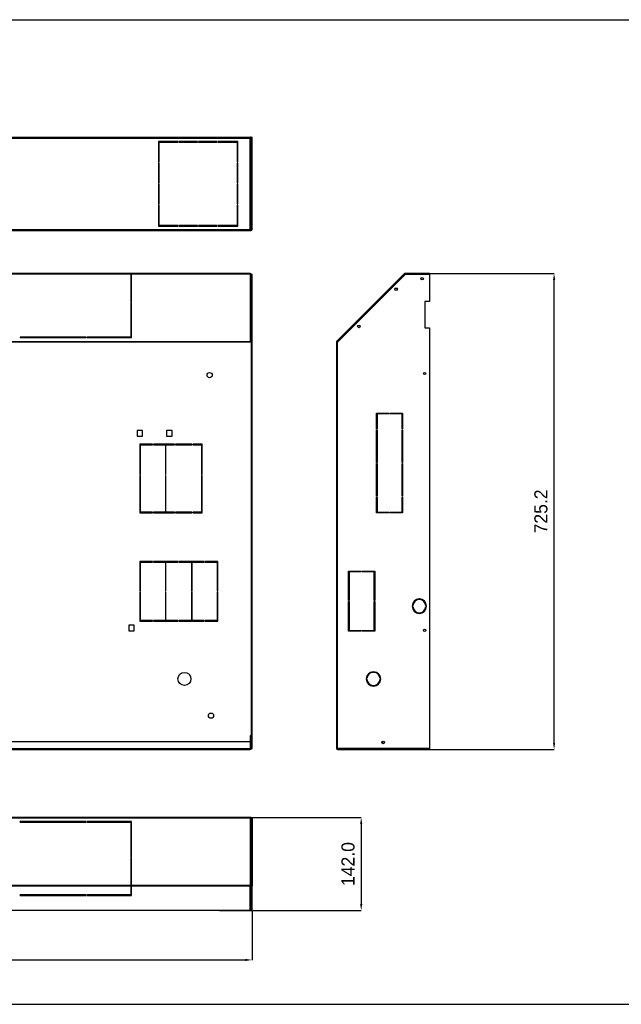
# Model space of a CAD drawing. Header units: inches. Extents: x -8834 to -3121, y 1010 to 9212.
# Tile 25 of 36: x -7718 to -6801, y 5510 to 7010. Entities that reach past the tile are written whole.
import ezdxf

# ---------------------------------------------------------------- set-up
doc = ezdxf.new("R2010")
doc.units = ezdxf.units.IN
doc.layers.add('1', color=7, linetype='Continuous')
doc.dimstyles.new('Copia di Standard', dxfattribs={"dimtxt": 20, "dimasz": 10, "dimexe": 0.18, "dimexo": 0.0625, "dimgap": 10, "dimtad": 1, "dimdec": 1, "dimzin": 0, "dimdsep": 46, "dimtxsty": 'Standard', "dimcen": 0.09, "dimclrd": 4, "dimclre": 4, "dimadec": 0, "dimazin": 0, "dimtfac": 1, "dimtdec": 1, "dimtofl": 0, "dimtmove": 0, "dimatfit": 3, "dimfxl": 0.18, "dimtolj": 1, "dimtzin": 0, "dimarcsym": 0})

# ---------------------------------------------------------------- blocks, each defined once
blk = doc.blocks.new('*D35')
at = {"color": 3, "lineweight": -2, "transparency": 16777216}
for p, q in [((-7414, 5794.3), (-7197.7, 5794.3)), ((-7197.9, 5784.3), (-7197.9, 5662.3)), ((-7414, 5652.3), (-7197.7, 5652.3))]:
    blk.add_line(p, q, dxfattribs=at)
at = {"color": 3, "transparency": 16777216}
for points in [[(-7199.5, 5784.3), (-7196.2, 5784.3), (-7197.9, 5794.3)], [(-7199.5, 5662.3), (-7196.2, 5662.3), (-7197.9, 5652.3)]]:
    blk.add_solid(points, dxfattribs=at)
at = {"layer": 'Defpoints', "color": 0, "transparency": 16777216}
for p in [(-7414, 5794.3), (-7414, 5652.3), (-7197.9, 5652.3)]:
    blk.add_point(p, dxfattribs=at)
at = {"color": 3, "transparency": 16777216, "insert": (-7217.9, 5723.3), "char_height": 20, "attachment_point": 5, "rotation": 90}
blk.add_mtext('\\A1;142.0', dxfattribs=at)
blk = doc.blocks.new('*D36')
at = {"color": 3, "lineweight": -2, "transparency": 16777216}
for p, q in [((-8278.3, 5652.2), (-8278.3, 5577)), ((-7364.3, 5652.2), (-7364.3, 5577)), ((-8268.3, 5577.2), (-7374.3, 5577.2))]:
    blk.add_line(p, q, dxfattribs=at)
at = {"color": 3, "transparency": 16777216}
for points in [[(-8268.3, 5578.9), (-8268.3, 5575.5), (-8278.3, 5577.2)], [(-7374.3, 5578.9), (-7374.3, 5575.5), (-7364.3, 5577.2)]]:
    blk.add_solid(points, dxfattribs=at)
at = {"layer": 'Defpoints', "color": 0, "transparency": 16777216}
for p in [(-8278.3, 5652.3), (-7364.3, 5652.3), (-7364.3, 5577.2)]:
    blk.add_point(p, dxfattribs=at)
at = {"color": 3, "transparency": 16777216, "insert": (-7821.3, 5597.2), "char_height": 20, "attachment_point": 5}
blk.add_mtext('\\A1;914.0', dxfattribs=at)
blk = doc.blocks.new('*D37')
at = {"color": 3, "lineweight": -2, "transparency": 16777216}
for p, q in [((-7112.4, 6623.1), (-6903.7, 6623.1)), ((-6903.9, 5907.9), (-6903.9, 6613.1)), ((-7095.1, 5897.9), (-6903.7, 5897.9))]:
    blk.add_line(p, q, dxfattribs=at)
at = {"color": 3, "transparency": 16777216}
for points in [[(-6905.5, 6613.1), (-6902.2, 6613.1), (-6903.9, 6623.1)], [(-6905.5, 5907.9), (-6902.2, 5907.9), (-6903.9, 5897.9)]]:
    blk.add_solid(points, dxfattribs=at)
at = {"layer": 'Defpoints', "color": 0, "transparency": 16777216}
for p in [(-7112.5, 6623.1), (-6903.9, 6623.1), (-7095.2, 5897.9)]:
    blk.add_point(p, dxfattribs=at)
at = {"color": 3, "transparency": 16777216, "insert": (-6923.9, 6260.5), "char_height": 20, "attachment_point": 5, "rotation": 90}
blk.add_mtext('\\A1;725.2', dxfattribs=at)

msp = doc.modelspace()

# ---------------------------------------------------------------- linework, layer by layer
at = {"color": 7, "linetype": 'Continuous'}
for p, q in [((-7821.28, 6830.72), (-7366.88, 6830.72)), ((-7366.88, 6830.72), (-7366.88, 6829.22)), ((-7366.88, 6829.22), (-7365.38, 6829.22)), ((-7366.38, 6830.72), (-7366.38, 6829.22)), ((-7365.38, 6830.72), (-7366.38, 6830.72)), ((-7365.38, 6830.72), (-7365.38, 6829.22)), ((-7365.38, 6829.22), (-7365.38, 6690.21)), ((-7365.28, 6830.72), (-7364.28, 6830.72)), ((-7365.28, 6830.72), (-7365.28, 6690.21)), ((-7364.28, 6690.21), (-7364.28, 6830.72)), ((-7477.03, 6824.22), (-7506.78, 6824.22)), ((-7506.78, 6824.22), (-7506.78, 6792.66)), ((-7505.78, 6823.22), (-7477.03, 6823.22)), ((-7505.78, 6792.66), (-7505.78, 6823.22)), ((-7477.03, 6823.22), (-7477.03, 6824.22)), ((-7475.53, 6824.22), (-7475.53, 6823.22)), ((-7447.53, 6824.22), (-7475.53, 6824.22)), ((-7475.53, 6823.22), (-7447.53, 6823.22)), ((-7447.53, 6823.22), (-7447.53, 6824.22)), ((-7446.03, 6824.22), (-7446.03, 6823.22)), ((-7418.03, 6824.22), (-7446.03, 6824.22)), ((-7446.03, 6823.22), (-7418.03, 6823.22)), ((-7418.03, 6823.22), (-7418.03, 6824.22)), ((-7385.78, 6824.22), (-7416.53, 6824.22)), ((-7416.53, 6824.22), (-7416.53, 6823.22)), ((-7416.53, 6823.22), (-7386.78, 6823.22)), ((-7386.78, 6823.22), (-7386.78, 6792.66)), ((-7385.78, 6792.66), (-7385.78, 6824.22)), ((-7506.78, 6792.66), (-7505.78, 6792.66)), ((-7506.78, 6791.16), (-7506.78, 6760.76)), ((-7505.78, 6791.16), (-7506.78, 6791.16)), ((-7505.78, 6760.76), (-7505.78, 6791.16)), ((-7386.78, 6792.66), (-7385.78, 6792.66)), ((-7385.78, 6791.16), (-7386.78, 6791.16)), ((-7386.78, 6791.16), (-7386.78, 6760.76)), ((-7385.78, 6760.76), (-7385.78, 6791.16)), ((-7506.78, 6760.76), (-7505.78, 6760.76)), ((-7506.78, 6759.26), (-7506.78, 6728.86)), ((-7505.78, 6759.26), (-7506.78, 6759.26)), ((-7505.78, 6728.86), (-7505.78, 6759.26)), ((-7386.78, 6760.76), (-7385.78, 6760.76)), ((-7385.78, 6759.26), (-7386.78, 6759.26)), ((-7386.78, 6759.26), (-7386.78, 6728.86)), ((-7385.78, 6728.86), (-7385.78, 6759.26)), ((-7506.78, 6728.86), (-7505.78, 6728.86)), ((-7506.78, 6727.36), (-7506.78, 6695.21)), ((-7505.78, 6727.36), (-7506.78, 6727.36)), ((-7505.78, 6696.21), (-7505.78, 6727.36)), ((-7386.78, 6728.86), (-7385.78, 6728.86)), ((-7386.78, 6727.36), (-7386.78, 6696.21)), ((-7385.78, 6727.36), (-7386.78, 6727.36)), ((-7385.78, 6695.21), (-7385.78, 6727.36)), ((-7506.78, 6695.21), (-7477.03, 6695.21)), ((-7477.03, 6696.21), (-7505.78, 6696.21)), ((-7477.03, 6695.21), (-7477.03, 6696.21)), ((-7447.53, 6696.21), (-7475.53, 6696.21)), ((-7475.53, 6696.21), (-7475.53, 6695.21)), ((-7475.53, 6695.21), (-7447.53, 6695.21)), ((-7447.53, 6695.21), (-7447.53, 6696.21)), ((-7446.03, 6696.21), (-7446.03, 6695.21)), ((-7418.03, 6696.21), (-7446.03, 6696.21)), ((-7446.03, 6695.21), (-7418.03, 6695.21)), ((-7418.03, 6695.21), (-7418.03, 6696.21)), ((-7416.53, 6696.21), (-7416.53, 6695.21)), ((-7386.78, 6696.21), (-7416.53, 6696.21)), ((-7416.53, 6695.21), (-7385.78, 6695.21)), ((-7366.88, 6690.21), (-7366.38, 6690.21)), ((-7366.88, 6690.21), (-7366.88, 6689.86)), ((-7366.38, 6690.21), (-7365.38, 6690.21)), ((-7821.28, 6688.71), (-7366.88, 6688.71)), ((-7366.88, 6689.86), (-7366.88, 6689.71)), ((-7366.88, 6689.71), (-7365.78, 6689.71)), ((-7366.88, 6689.71), (-7366.88, 6688.71)), ((-7366.88, 6688.71), (-7365.78, 6688.71)), ((-7366.88, 6623.1), (-7821.28, 6623.1)), ((-7366.88, 6622.1), (-7821.28, 6622.1)), ((-7548.88, 6621.95), (-7548.88, 6580.2)), ((-7547.88, 6580.2), (-7547.88, 6621.95)), ((-7366.52, 6621.95), (-7366.88, 6621.95)), ((-7366.38, 6621.6), (-7366.38, 6621.45)), ((-7366.38, 6608.1), (-7366.38, 6621.45)), ((-7365.38, 6621.6), (-7365.38, 6608.1)), ((-7365.28, 6621.6), (-7365.28, 6580.35)), ((-7364.28, 6621.6), (-7365.28, 6621.6)), ((-7364.28, 6580.35), (-7364.28, 6621.6)), ((-7132.38, 6622.66), (-7235.24, 6519.8)), ((-7131.03, 6621.6), (-7234.18, 6518.45)), ((-7131.68, 6621.95), (-7132.38, 6622.66)), ((-7131.47, 6621.45), (-7131.68, 6621.95)), ((-7131.38, 6621.25), (-7131.47, 6621.45)), ((-7131.32, 6622.1), (-7131.32, 6623.1)), ((-7093.67, 6623.1), (-7131.32, 6623.1)), ((-7131.12, 6621.6), (-7131.32, 6622.1)), ((-7131.12, 6621.6), (-7131.09, 6621.54)), ((-7093.67, 6621.6), (-7131.03, 6621.6)), ((-7093.67, 6621.6), (-7093.67, 6623.1)), ((-7093.67, 6621.6), (-7093.67, 6580.35)), ((-7366.38, 6607.95), (-7366.38, 6608.1)), ((-7365.38, 6608.1), (-7366.38, 6608.1)), ((-7366.38, 6607.95), (-7365.38, 6607.95)), ((-7366.38, 6518.74), (-7366.38, 6607.95)), ((-7365.38, 6607.95), (-7365.38, 6608.1)), ((-7365.38, 6518.74), (-7365.38, 6607.95)), ((-7548.88, 6580.2), (-7548.88, 6579.49)), ((-7548.88, 6580.2), (-7547.88, 6580.2)), ((-7548.88, 6579.49), (-7547.88, 6579.49)), ((-7548.88, 6578.43), (-7548.88, 6525.86)), ((-7547.88, 6578.43), (-7548.88, 6578.43)), ((-7547.88, 6579.49), (-7547.88, 6580.2)), ((-7547.88, 6525.56), (-7547.88, 6578.43)), ((-7365.28, 6540.35), (-7365.28, 6580.35)), ((-7364.28, 6580.35), (-7365.28, 6580.35)), ((-7364.28, 6540.35), (-7364.28, 6580.35)), ((-7100.67, 6580.35), (-7100.67, 6540.35)), ((-7093.67, 6580.35), (-7100.67, 6580.35)), ((-7365.28, 6540.35), (-7364.28, 6540.35)), ((-7365.28, 6540.35), (-7365.28, 6518.45)), ((-7364.28, 5899.39), (-7364.28, 6540.35)), ((-7100.67, 6540.35), (-7093.67, 6540.35)), ((-7093.67, 6540.35), (-7093.67, 5899.39)), ((-7717.63, 6525.86), (-7717.63, 6525.56)), ((-7617.63, 6525.86), (-7717.63, 6525.86)), ((-7717.63, 6525.56), (-7717.63, 6524.86)), ((-7617.63, 6525.56), (-7717.63, 6525.56)), ((-7617.63, 6525.56), (-7617.63, 6525.86)), ((-7617.63, 6524.86), (-7617.63, 6525.56)), ((-7548.88, 6525.86), (-7616.13, 6525.86)), ((-7616.13, 6525.86), (-7616.13, 6525.56)), ((-7616.13, 6525.56), (-7616.13, 6524.86)), ((-7547.88, 6525.56), (-7616.13, 6525.56)), ((-7547.88, 6524.86), (-7547.88, 6525.56)), ((-7617.63, 6524.86), (-7717.63, 6524.86)), ((-7547.88, 6524.86), (-7616.13, 6524.86)), ((-7366.88, 6518.74), (-7366.88, 6519.1)), ((-7366.88, 6518.45), (-7366.88, 6518.74)), ((-7365.78, 6518.45), (-7366.88, 6518.45)), ((-7365.38, 6518.74), (-7366.38, 6518.74)), ((-7365.78, 6518.45), (-7365.28, 6518.45)), ((-7365.28, 6518.45), (-7365.28, 5899.39)), ((-7235.68, 6518.74), (-7235.68, 6518.45)), ((-7235.68, 6518.45), (-7234.68, 6518.45)), ((-7235.68, 6518.45), (-7235.68, 5899.39)), ((-7234.53, 6519.1), (-7235.24, 6519.8)), ((-7234.68, 6518.74), (-7234.68, 6518.45)), ((-7234.68, 6518.45), (-7234.18, 6518.45)), ((-7234.53, 6519.1), (-7234.18, 6518.74)), ((-7234.18, 6518.74), (-7233.89, 6518.74)), ((-7174.68, 6386.53), (-7174.68, 6409.97)), ((-7174.68, 6409.97), (-7155.43, 6409.97)), ((-7173.68, 6408.97), (-7173.68, 6386.53)), ((-7155.43, 6408.97), (-7173.68, 6408.97)), ((-7155.43, 6409.97), (-7155.43, 6408.97)), ((-7153.93, 6408.97), (-7153.93, 6409.97)), ((-7153.93, 6409.97), (-7134.68, 6409.97)), ((-7135.68, 6408.97), (-7153.93, 6408.97)), ((-7135.68, 6386.53), (-7135.68, 6408.97)), ((-7134.68, 6409.97), (-7134.68, 6386.53)), ((-7531.23, 6383.59), (-7539.53, 6383.59)), ((-7539.53, 6383.59), (-7539.53, 6375.29)), ((-7539.53, 6375.29), (-7531.23, 6375.29)), ((-7531.23, 6375.29), (-7531.23, 6383.59)), ((-7486.23, 6383.59), (-7494.53, 6383.59)), ((-7494.53, 6383.59), (-7494.53, 6375.29)), ((-7494.53, 6375.29), (-7486.23, 6375.29)), ((-7486.23, 6375.29), (-7486.23, 6383.59)), ((-7173.68, 6386.53), (-7174.68, 6386.53)), ((-7174.68, 6335.03), (-7174.68, 6385.03)), ((-7174.68, 6385.03), (-7173.68, 6385.03)), ((-7173.68, 6385.03), (-7173.68, 6335.03)), ((-7134.68, 6386.53), (-7135.68, 6386.53)), ((-7135.68, 6335.03), (-7135.68, 6385.03)), ((-7135.68, 6385.03), (-7134.68, 6385.03)), ((-7134.68, 6385.03), (-7134.68, 6335.03)), ((-7535.38, 6362.79), (-7535.38, 6316.69)), ((-7516.13, 6362.79), (-7535.38, 6362.79)), ((-7534.38, 6361.79), (-7516.13, 6361.79)), ((-7534.38, 6316.69), (-7534.38, 6361.79)), ((-7516.13, 6361.79), (-7516.13, 6362.79)), ((-7514.63, 6362.79), (-7514.63, 6361.79)), ((-7482.6, 6362.79), (-7514.63, 6362.79)), ((-7514.63, 6361.79), (-7496.38, 6361.79)), ((-7496.38, 6361.79), (-7496.38, 6316.69)), ((-7495.38, 6361.79), (-7482.6, 6361.79)), ((-7495.38, 6316.69), (-7495.38, 6361.79)), ((-7482.6, 6361.79), (-7482.6, 6362.79)), ((-7455.55, 6362.79), (-7481.1, 6362.79)), ((-7481.1, 6362.79), (-7481.1, 6361.79)), ((-7481.1, 6361.79), (-7455.55, 6361.79)), ((-7455.55, 6361.79), (-7455.55, 6362.79)), ((-7454.05, 6362.79), (-7454.05, 6361.79)), ((-7440.28, 6362.79), (-7454.05, 6362.79)), ((-7454.05, 6361.79), (-7441.28, 6361.79)), ((-7441.28, 6361.79), (-7441.28, 6316.69)), ((-7440.28, 6316.69), (-7440.28, 6362.79)), ((-7173.68, 6335.03), (-7174.68, 6335.03)), ((-7174.68, 6333.53), (-7173.68, 6333.53)), ((-7174.68, 6283.53), (-7174.68, 6333.53)), ((-7173.68, 6333.53), (-7173.68, 6283.53)), ((-7134.68, 6335.03), (-7135.68, 6335.03)), ((-7135.68, 6283.53), (-7135.68, 6333.53)), ((-7135.68, 6333.53), (-7134.68, 6333.53)), ((-7134.68, 6333.53), (-7134.68, 6283.53)), ((-7535.38, 6316.69), (-7534.38, 6316.69)), ((-7534.38, 6315.19), (-7535.38, 6315.19)), ((-7535.38, 6315.19), (-7535.38, 6258.59)), ((-7534.38, 6259.59), (-7534.38, 6315.19)), ((-7496.38, 6316.69), (-7495.38, 6316.69)), ((-7495.38, 6315.19), (-7496.38, 6315.19)), ((-7496.38, 6315.19), (-7496.38, 6259.59)), ((-7495.38, 6259.59), (-7495.38, 6315.19)), ((-7441.28, 6316.69), (-7440.28, 6316.69)), ((-7440.28, 6315.19), (-7441.28, 6315.19)), ((-7441.28, 6315.19), (-7441.28, 6259.59)), ((-7440.28, 6258.59), (-7440.28, 6315.19)), ((-7173.68, 6283.53), (-7174.68, 6283.53)), ((-7174.68, 6282.03), (-7173.68, 6282.03)), ((-7174.68, 6258.59), (-7174.68, 6282.03)), ((-7173.68, 6282.03), (-7173.68, 6259.59)), ((-7134.68, 6283.53), (-7135.68, 6283.53)), ((-7135.68, 6282.03), (-7134.68, 6282.03)), ((-7135.68, 6259.59), (-7135.68, 6282.03)), ((-7134.68, 6282.03), (-7134.68, 6258.59)), ((-7535.38, 6258.59), (-7516.13, 6258.59)), ((-7516.13, 6259.59), (-7534.38, 6259.59)), ((-7516.13, 6258.59), (-7516.13, 6259.59)), ((-7514.63, 6259.59), (-7514.63, 6258.59)), ((-7496.38, 6259.59), (-7514.63, 6259.59)), ((-7514.63, 6258.59), (-7482.6, 6258.59)), ((-7482.6, 6259.59), (-7495.38, 6259.59)), ((-7482.6, 6258.59), (-7482.6, 6259.59)), ((-7455.55, 6259.59), (-7481.1, 6259.59)), ((-7481.1, 6259.59), (-7481.1, 6258.59)), ((-7481.1, 6258.59), (-7455.55, 6258.59)), ((-7455.55, 6258.59), (-7455.55, 6259.59)), ((-7441.28, 6259.59), (-7454.05, 6259.59)), ((-7454.05, 6259.59), (-7454.05, 6258.59)), ((-7454.05, 6258.59), (-7440.28, 6258.59)), ((-7155.43, 6258.59), (-7174.68, 6258.59)), ((-7173.68, 6259.59), (-7155.43, 6259.59)), ((-7155.43, 6259.59), (-7155.43, 6258.59)), ((-7153.93, 6259.59), (-7135.68, 6259.59)), ((-7153.93, 6258.59), (-7153.93, 6259.59)), ((-7134.68, 6258.59), (-7153.93, 6258.59)), ((-7535.38, 6184.29), (-7535.38, 6139.46)), ((-7516.13, 6184.29), (-7535.38, 6184.29)), ((-7534.38, 6139.46), (-7534.38, 6183.29)), ((-7534.38, 6183.29), (-7516.13, 6183.29)), ((-7516.13, 6183.29), (-7516.13, 6184.29)), ((-7476.68, 6184.29), (-7514.63, 6184.29)), ((-7514.63, 6184.29), (-7514.63, 6183.29)), ((-7514.63, 6183.29), (-7496.38, 6183.29)), ((-7496.38, 6183.29), (-7496.38, 6139.46)), ((-7495.38, 6139.46), (-7495.38, 6183.29)), ((-7495.38, 6183.29), (-7476.68, 6183.29)), ((-7476.68, 6183.29), (-7476.68, 6184.29)), ((-7437.23, 6184.29), (-7475.18, 6184.29)), ((-7475.18, 6184.29), (-7475.18, 6183.29)), ((-7475.18, 6183.29), (-7456.48, 6183.29)), ((-7456.48, 6183.29), (-7456.48, 6139.46)), ((-7455.48, 6183.29), (-7437.23, 6183.29)), ((-7455.48, 6139.46), (-7455.48, 6183.29)), ((-7437.23, 6183.29), (-7437.23, 6184.29)), ((-7435.73, 6184.29), (-7435.73, 6183.29)), ((-7416.48, 6184.29), (-7435.73, 6184.29)), ((-7435.73, 6183.29), (-7417.48, 6183.29)), ((-7417.48, 6183.29), (-7417.48, 6139.46)), ((-7416.48, 6139.46), (-7416.48, 6184.29)), ((-7217.18, 6124.56), (-7217.18, 6169.47)), ((-7217.18, 6169.47), (-7197.93, 6169.47)), ((-7216.18, 6168.47), (-7216.18, 6124.56)), ((-7197.93, 6168.47), (-7216.18, 6168.47)), ((-7197.93, 6169.47), (-7197.93, 6168.47)), ((-7196.43, 6169.47), (-7177.18, 6169.47)), ((-7196.43, 6168.47), (-7196.43, 6169.47)), ((-7178.18, 6168.47), (-7196.43, 6168.47)), ((-7178.18, 6124.56), (-7178.18, 6168.47)), ((-7177.18, 6169.47), (-7177.18, 6124.56)), ((-7535.38, 6139.46), (-7534.38, 6139.46)), ((-7535.38, 6137.96), (-7535.38, 6093.24)), ((-7534.38, 6137.96), (-7535.38, 6137.96)), ((-7534.38, 6094.24), (-7534.38, 6137.96)), ((-7496.38, 6139.46), (-7495.38, 6139.46)), ((-7496.38, 6137.96), (-7496.38, 6094.24)), ((-7495.38, 6137.96), (-7496.38, 6137.96)), ((-7495.38, 6094.24), (-7495.38, 6137.96)), ((-7456.48, 6139.46), (-7455.48, 6139.46)), ((-7456.48, 6137.96), (-7456.48, 6094.24)), ((-7455.48, 6137.96), (-7456.48, 6137.96)), ((-7455.48, 6094.24), (-7455.48, 6137.96)), ((-7417.48, 6139.46), (-7416.48, 6139.46)), ((-7416.48, 6137.96), (-7417.48, 6137.96)), ((-7417.48, 6137.96), (-7417.48, 6094.24)), ((-7416.48, 6093.24), (-7416.48, 6137.96)), ((-7216.18, 6124.56), (-7217.18, 6124.56)), ((-7217.18, 6123.06), (-7216.18, 6123.06)), ((-7217.18, 6078.14), (-7217.18, 6123.06)), ((-7216.18, 6123.06), (-7216.18, 6079.14)), ((-7177.18, 6124.56), (-7178.18, 6124.56)), ((-7178.18, 6123.06), (-7177.18, 6123.06)), ((-7178.18, 6079.14), (-7178.18, 6123.06)), ((-7177.18, 6123.06), (-7177.18, 6078.14)), ((-7109.77, 6127.14), (-7109.77, 6126.14)), ((-7108.77, 6126.14), (-7108.77, 6127.14)), ((-7119.26, 6116.65), (-7120.26, 6116.65)), ((-7120.26, 6115.65), (-7119.26, 6115.65)), ((-7109.77, 6106.17), (-7109.77, 6105.16)), ((-7108.77, 6105.16), (-7108.77, 6106.17)), ((-7098.28, 6116.65), (-7099.28, 6116.65)), ((-7099.28, 6115.65), (-7098.28, 6115.65)), ((-7535.38, 6093.24), (-7516.13, 6093.24)), ((-7516.13, 6094.24), (-7534.38, 6094.24)), ((-7516.13, 6093.24), (-7516.13, 6094.24)), ((-7514.63, 6094.24), (-7514.63, 6093.24)), ((-7496.38, 6094.24), (-7514.63, 6094.24)), ((-7514.63, 6093.24), (-7476.68, 6093.24)), ((-7476.68, 6094.24), (-7495.38, 6094.24)), ((-7476.68, 6093.24), (-7476.68, 6094.24)), ((-7475.18, 6094.24), (-7475.18, 6093.24)), ((-7456.48, 6094.24), (-7475.18, 6094.24)), ((-7475.18, 6093.24), (-7437.23, 6093.24)), ((-7437.23, 6094.24), (-7455.48, 6094.24)), ((-7437.23, 6093.24), (-7437.23, 6094.24)), ((-7435.73, 6094.24), (-7435.73, 6093.24)), ((-7417.48, 6094.24), (-7435.73, 6094.24)), ((-7435.73, 6093.24), (-7416.48, 6093.24)), ((-7543.73, 6087.04), (-7552.03, 6087.04)), ((-7552.03, 6087.04), (-7552.03, 6078.74)), ((-7552.03, 6078.74), (-7543.73, 6078.74)), ((-7543.73, 6078.74), (-7543.73, 6087.04)), ((-7197.93, 6078.14), (-7217.18, 6078.14)), ((-7216.18, 6079.14), (-7197.93, 6079.14)), ((-7197.93, 6079.14), (-7197.93, 6078.14)), ((-7196.43, 6079.14), (-7178.18, 6079.14)), ((-7196.43, 6078.14), (-7196.43, 6079.14)), ((-7177.18, 6078.14), (-7196.43, 6078.14)), ((-7179.68, 6016.28), (-7179.68, 6015.28)), ((-7178.68, 6015.28), (-7178.68, 6016.28)), ((-7189.17, 6005.79), (-7190.17, 6005.79)), ((-7190.17, 6004.79), (-7189.17, 6004.79)), ((-7168.19, 6005.79), (-7169.19, 6005.79)), ((-7169.19, 6004.79), (-7168.19, 6004.79)), ((-7179.68, 5995.3), (-7179.68, 5994.3)), ((-7178.68, 5994.3), (-7178.68, 5995.3)), ((-7365.38, 5918.89), (-7366.38, 5918.89)), ((-7366.38, 5899.39), (-7366.38, 5918.89)), ((-7365.38, 5918.89), (-7365.38, 5899.39)), ((-7366.88, 5909.35), (-7821.28, 5909.35)), ((-7821.28, 5897.89), (-7366.88, 5897.89)), ((-7366.88, 5909.35), (-7366.88, 5899.39)), ((-7366.88, 5899.39), (-7366.38, 5899.39)), ((-7366.88, 5899.39), (-7366.88, 5898.89)), ((-7366.88, 5898.89), (-7366.88, 5897.89)), ((-7365.38, 5899.39), (-7365.28, 5899.39)), ((-7365.28, 5899.39), (-7364.28, 5899.39)), ((-7235.68, 5899.39), (-7234.68, 5899.39)), ((-7234.68, 5899.39), (-7234.18, 5899.39)), ((-7095.17, 5899.39), (-7234.18, 5899.39)), ((-7234.18, 5899.39), (-7234.18, 5898.89)), ((-7234.18, 5898.89), (-7234.18, 5897.89)), ((-7234.18, 5897.89), (-7095.17, 5897.89)), ((-7095.17, 5899.39), (-7094.67, 5899.39)), ((-7095.17, 5899.39), (-7095.17, 5898.89)), ((-7095.17, 5898.89), (-7095.17, 5897.89)), ((-7094.67, 5899.39), (-7093.67, 5899.39)), ((-7366.88, 5794.28), (-7821.28, 5794.28)), ((-7366.88, 5794.28), (-7366.88, 5793.84)), ((-7365.78, 5794.28), (-7366.88, 5794.28)), ((-7365.38, 5792.78), (-7365.38, 5690.07)), ((-7365.28, 5689.63), (-7365.28, 5792.78)), ((-7364.28, 5792.78), (-7365.28, 5792.78)), ((-7364.28, 5792.78), (-7364.28, 5689.63)), ((-7617.63, 5788.08), (-7717.63, 5788.08)), ((-7717.63, 5787.37), (-7717.63, 5788.08)), ((-7617.63, 5787.37), (-7717.63, 5787.37)), ((-7717.63, 5787.08), (-7717.63, 5787.37)), ((-7717.63, 5787.08), (-7617.63, 5787.08)), ((-7617.63, 5788.08), (-7617.63, 5787.37)), ((-7617.63, 5787.37), (-7617.63, 5787.08)), ((-7547.88, 5788.08), (-7616.13, 5788.08)), ((-7616.13, 5787.37), (-7616.13, 5788.08)), ((-7547.88, 5787.37), (-7616.13, 5787.37)), ((-7616.13, 5787.08), (-7616.13, 5787.37)), ((-7616.13, 5787.08), (-7548.88, 5787.08)), ((-7548.88, 5787.08), (-7548.88, 5734.5)), ((-7547.88, 5787.37), (-7547.88, 5788.08)), ((-7547.88, 5734.5), (-7547.88, 5787.37)), ((-7547.88, 5734.5), (-7548.88, 5734.5)), ((-7548.88, 5733.44), (-7547.88, 5733.44)), ((-7548.88, 5733.44), (-7548.88, 5732.73)), ((-7548.88, 5732.73), (-7548.88, 5690.98)), ((-7548.88, 5732.73), (-7547.88, 5732.73)), ((-7547.88, 5732.73), (-7547.88, 5733.44)), ((-7547.88, 5690.98), (-7547.88, 5732.73)), ((-7548.88, 5689.92), (-7548.88, 5690.98)), ((-7548.88, 5689.92), (-7548.88, 5676.48)), ((-7547.88, 5689.92), (-7547.88, 5690.98)), ((-7547.88, 5675.48), (-7547.88, 5689.92)), ((-7366.88, 5690.98), (-7366.88, 5690.27)), ((-7366.88, 5690.27), (-7366.88, 5689.92)), ((-7365.46, 5690.27), (-7366.88, 5690.27)), ((-7366.88, 5689.92), (-7365.46, 5689.92)), ((-7366.38, 5689.92), (-7366.38, 5690.07)), ((-7365.38, 5689.71), (-7365.38, 5690.07)), ((-7365.38, 5689.71), (-7365.38, 5652.27)), ((-7364.28, 5689.63), (-7365.28, 5689.63)), ((-7365.28, 5689.63), (-7365.28, 5652.27)), ((-7364.28, 5652.27), (-7364.28, 5689.63)), ((-7717.63, 5675.48), (-7717.63, 5676.48)), ((-7617.63, 5676.48), (-7717.63, 5676.48)), ((-7717.63, 5675.48), (-7617.63, 5675.48)), ((-7617.63, 5676.48), (-7617.63, 5675.48)), ((-7548.88, 5676.48), (-7616.13, 5676.48)), ((-7616.13, 5675.48), (-7616.13, 5676.48)), ((-7616.13, 5675.48), (-7547.88, 5675.48)), ((-7366.88, 5652.27), (-7821.28, 5652.27)), ((-7366.88, 5652.27), (-7365.38, 5652.27)), ((-7364.28, 5652.27), (-7365.28, 5652.27))]:
    msp.add_line(p, q, dxfattribs=at)
at = {"color": 9, "linetype": 'Continuous'}
for p, q in [((-7821.28, 6829.22), (-7366.88, 6829.22)), ((-7366.88, 6690.21), (-7366.88, 6829.22)), ((-7505.78, 6793.07), (-7506.78, 6793.07)), ((-7506.78, 6792.72), (-7505.78, 6792.72)), ((-7385.78, 6793.07), (-7386.78, 6793.07)), ((-7386.78, 6792.72), (-7385.78, 6792.72)), ((-7821.28, 6690.21), (-7366.88, 6690.21)), ((-7366.88, 6621.95), (-7366.88, 6519.1)), ((-7131.47, 6621.45), (-7234.18, 6518.74)), ((-7131.03, 6621.6), (-7131.12, 6621.6)), ((-7366.88, 6519.1), (-7821.28, 6519.1)), ((-7821.28, 6518.74), (-7366.88, 6518.74)), ((-7365.78, 6518.45), (-7365.78, 5918.89)), ((-7234.18, 5899.39), (-7234.18, 6518.45)), ((-7821.28, 5899.39), (-7366.88, 5899.39)), ((-7821.28, 5793.84), (-7366.88, 5793.84)), ((-7366.88, 5793.84), (-7366.88, 5690.98)), ((-7821.28, 5690.98), (-7548.88, 5690.98)), ((-7821.28, 5689.92), (-7548.88, 5689.92)), ((-7547.88, 5690.98), (-7366.88, 5690.98)), ((-7547.88, 5689.92), (-7366.88, 5689.92)), ((-7366.88, 5652.27), (-7366.88, 5689.92))]:
    msp.add_line(p, q, dxfattribs=at)
at = {"color": 7, "linetype": 'Continuous'}
for centre, radius in [((-7105.17, 6615.1), 2), ((-7105.17, 6615.1), 1.75), ((-7144.73, 6599), 2), ((-7144.73, 6599), 1.75), ((-7201.3, 6542.43), 2), ((-7201.3, 6542.43), 1.75), ((-7428.88, 6468.15), 4), ((-7101.17, 6470.6), 1.75), ((-7101.17, 6079.39), 1.75), ((-7467.28, 6005.29), 10), ((-7426.78, 5949.39), 4), ((-7164.38, 5908.64), 2), ((-7164.38, 5908.64), 1.75)]:
    msp.add_circle(centre, radius, dxfattribs=at)
for centre, radius, start, end in [((-7365.78, 6690.21), 0.5, 270, 360), ((-7365.78, 6690.21), 1.5, 270, 360), ((-7366.88, 6621.6), 1.5, 0, 90), ((-7366.88, 6621.6), 0.5, 0, 90), ((-7366.88, 6621.45), 0.5, 0, 90), ((-7131.32, 6621.6), 1.5, 90, 135), ((-7131.32, 6621.6), 0.5, 90, 135), ((-7234.18, 6518.74), 1.5, 135, 180), ((-7234.18, 6518.74), 0.5, 135, 180), ((-7109.27, 6116.15), 11, 92.60525, 177.39475), ((-7109.27, 6116.15), 10, 92.86598, 177.13402), ((-7109.27, 6116.15), 11, 2.60525, 87.39475), ((-7109.27, 6116.15), 10, 2.86598, 87.13402), ((-7109.27, 6116.15), 11, 182.60525, 267.39475), ((-7109.27, 6116.15), 10, 182.86598, 267.13402), ((-7109.27, 6116.15), 11, 272.60525, 357.39475), ((-7109.27, 6116.15), 10, 272.86598, 357.13402), ((-7179.18, 6005.29), 11, 92.60525, 177.39475), ((-7179.18, 6005.29), 10, 92.86598, 177.13402), ((-7179.18, 6005.29), 11, 2.60525, 87.39475), ((-7179.18, 6005.29), 10, 2.86598, 87.13402), ((-7179.18, 6005.29), 11, 182.60525, 267.39475), ((-7179.18, 6005.29), 10, 182.86598, 267.13402), ((-7179.18, 6005.29), 11, 272.60525, 357.39475), ((-7179.18, 6005.29), 10, 272.86598, 357.13402), ((-7366.88, 5899.39), 1.5, 270, 360), ((-7366.88, 5899.39), 0.5, 270, 360), ((-7234.18, 5899.39), 1.5, 180, 270), ((-7234.18, 5899.39), 0.5, 180, 270), ((-7095.17, 5899.39), 1.5, 270, 0), ((-7095.17, 5899.39), 0.5, 270, 0), ((-7365.78, 5792.78), 1.5, 0, 90), ((-7365.78, 5792.78), 0.5, 0, 55.74138)]:
    msp.add_arc(centre, radius, start, end, dxfattribs=at)
for points in [[(-7366.88, 6689.86), (-7366.75, 6689.87), (-7366.63, 6689.91), (-7366.52, 6689.96), (-7366.44, 6690.03), (-7366.39, 6690.12), (-7366.38, 6690.21)], [(-7365.38, 6690.21), (-7365.41, 6690), (-7365.5, 6689.8)], [(-7366.88, 6519.1), (-7366.75, 6519.08), (-7366.63, 6519.05), (-7366.52, 6518.99), (-7366.44, 6518.92), (-7366.39, 6518.83), (-7366.38, 6518.74)], [(-7365.38, 5792.78), (-7365.43, 5793.05), (-7365.58, 5793.31), (-7365.82, 5793.53), (-7366.13, 5793.7), (-7366.49, 5793.8), (-7366.88, 5793.84)], [(-7365.46, 5690.27), (-7365.59, 5690.47), (-7365.78, 5690.64), (-7366.01, 5690.78), (-7366.28, 5690.89), (-7366.57, 5690.96), (-7366.88, 5690.98)], [(-7366.38, 5690.07), (-7366.39, 5690.12), (-7366.44, 5690.17), (-7366.52, 5690.21), (-7366.63, 5690.24), (-7366.75, 5690.27), (-7366.88, 5690.27)], [(-7365.38, 5690.07), (-7365.4, 5690.17), (-7365.46, 5690.27)], [(-7365.46, 5689.92), (-7365.4, 5689.82), (-7365.38, 5689.71)]]:
    msp.add_spline(points, degree=3, dxfattribs=at)
at = {"layer": '1', "color": 7, "linetype": 'Continuous'}
for p, q in [((-8730.71, 7009.61), (-3120.62, 7009.61)), ((-8730.71, 5509.61), (-3120.62, 5509.61))]:
    msp.add_line(p, q, dxfattribs=at)

# ---------------------------------------------------------------- dimensions: what is measured, and where the dimension line sits
at = {"color": 3}
for base, p1, p2, picture, middle in [((-6903.85, 6623.1), (-7095.17, 5897.89), (-7112.5, 6623.1), '*D37', (-6923.85, 6260.49)), ((-7197.86, 5652.27), (-7414.02, 5794.28), (-7414.02, 5652.27), '*D35', (-7217.86, 5723.27))]:
    dim = msp.add_linear_dim(base=base, p1=p1, p2=p2, angle=90, dimstyle='Copia di Standard', override={"dimclrd": 3, "dimclre": 3, "dimclrt": 3}, dxfattribs=at)
    dim.commit()
    dim.dimension.update_dxf_attribs({"geometry": picture, "text_midpoint": middle})
dim = msp.add_linear_dim(base=(-7364.28, 5577.19), p1=(-8278.28, 5652.27), p2=(-7364.28, 5652.27), dimstyle='Copia di Standard', override={"dimclrd": 3, "dimclre": 3, "dimclrt": 3}, dxfattribs=at)
dim.commit()
dim.dimension.update_dxf_attribs({"geometry": '*D36', "text_midpoint": (-7821.28, 5597.19)})

doc.saveas('drawing.dxf')
